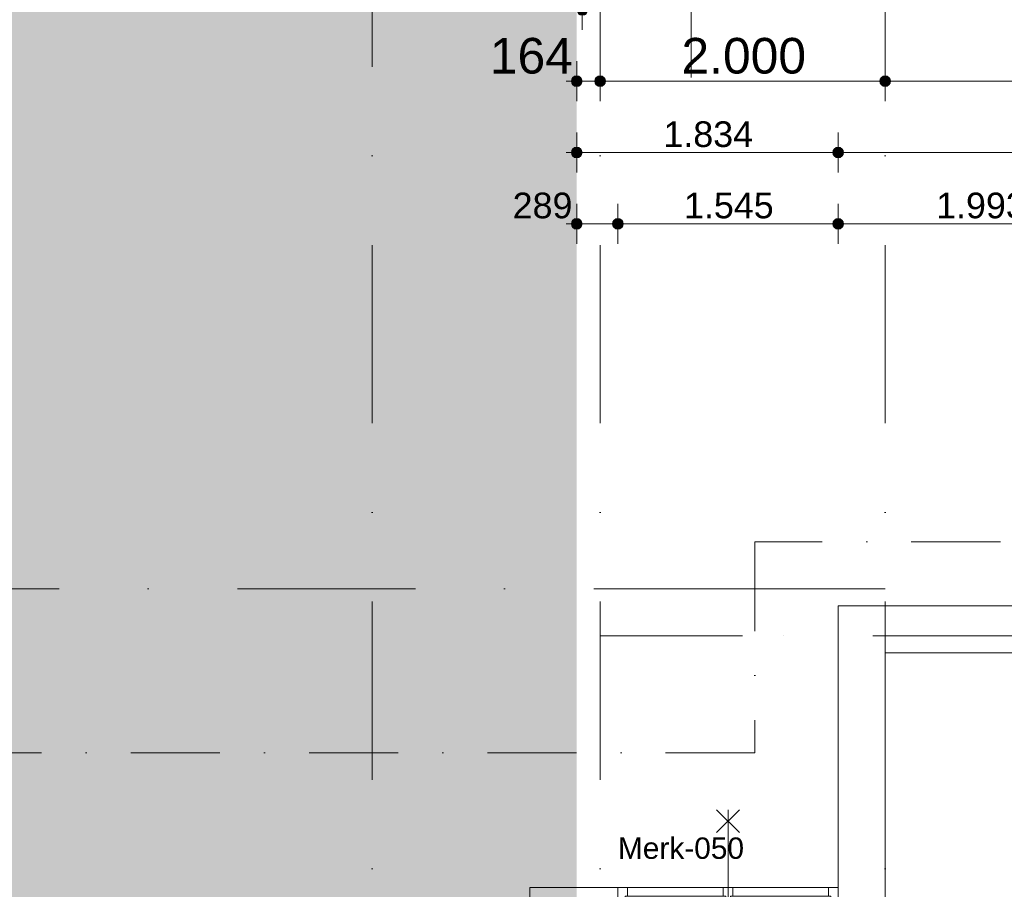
# Model space of a CAD drawing. Header units: millimetres. Extents: x -54205 to 352602, y -8439 to 61516.
# Tile 124 of 189: x 26328 to 33236, y 25848 to 31947. Entities that reach past the tile are written whole.
import ezdxf
from ezdxf.enums import TextEntityAlignment as Align

# ---------------------------------------------------------------- set-up
doc = ezdxf.new("R2010")
doc.units = ezdxf.units.MM
doc.header["$MEASUREMENT"] = 0
for name, pattern in [('streep-punt', [2500, 1250, -625, 0, -625]), ('streep-punt asymmetrisch', [966.67, 533.33, -233.336667, 0.003333, -200]), ('streep-punt fijn', [1251.000023, 626.000023, -312.5, 0, -312.5]), ('streeplijn', [468.700004, 312.5, -156.200004])]:
    doc.linetypes.add(name, pattern=pattern)
for name, color, linetype in [('0 2D arcering', 7, 'Continuous'), ('21_0 NC Buitenwanden', 7, 'Continuous'), ('21_1 C Buitenwanden', 7, 'Continuous'), ('Maatvoering 1_ 100', 7, 'Continuous'), ('Maatvoering 1_ 100 2D arcering', 7, 'Continuous'), ('Markers - doorsneden', 7, 'Continuous'), ('New_0 2D arcering', 7, 'Continuous'), ('New_21_0 NC Buitenwanden Raamlabels', 7, 'Continuous'), ('New_21_0 NC Buitenwanden Ramen', 7, 'Continuous'), ('New_IFC Appartementen', 7, 'Continuous'), ('New_Maatvoering 1_ 100', 7, 'Continuous'), ('New_Maatvoering 1_ 100 2D arcering', 7, 'Continuous'), ('New_Ruimtefuncties Zone omranding', 7, 'Continuous'), ('Stramien', 7, 'Continuous')]:
    doc.layers.add(name, color=color, linetype=linetype)
doc.styles.add('GENERATED_STYLE_1', font='arial.ttf')
doc.styles.add('GENERATED_STYLE_2', font='arial.ttf')
doc.dimstyles.new('GENERATED_STYLE__1', dxfattribs={"dimtxt": 250, "dimasz": 142.5, "dimexe": 0.18, "dimexo": 0.0625, "dimgap": 0, "dimtad": 1, "dimtih": 1, "dimtoh": 1, "dimdec": 0, "dimzin": 0, "dimdsep": 46, "dimtxsty": 'GENERATED_STYLE_1', "dimblk": 'ARROWHEAD_11', "dimblk1": 'ARROWHEAD_11', "dimblk2": 'ARROWHEAD_11', "dimcen": 0.09, "dimse1": 1, "dimse2": 1, "dimclrd": 1, "dimclre": 1, "dimclrt": 2, "dimadec": 1, "dimazin": 0, "dimtfac": 1, "dimtdec": 4, "dimtmove": 0, "dimatfit": 3, "dimfxl": 1, "dimtolj": 1, "dimtzin": 0, "dimarcsym": 0})
doc.dimstyles.new('GENERATED_STYLE__2', dxfattribs={"dimtxt": 250, "dimasz": 142.5, "dimexe": 0.18, "dimexo": 0.0625, "dimgap": 0, "dimtad": 1, "dimtih": 1, "dimtoh": 1, "dimdec": 0, "dimzin": 0, "dimdsep": 46, "dimtxsty": 'GENERATED_STYLE_2', "dimblk": 'ARROWHEAD_11', "dimblk1": 'ARROWHEAD_11', "dimblk2": 'ARROWHEAD_11', "dimcen": 0.09, "dimse1": 1, "dimse2": 1, "dimclrd": 1, "dimclre": 1, "dimclrt": 2, "dimadec": 1, "dimazin": 0, "dimtfac": 1, "dimtdec": 4, "dimtmove": 0, "dimatfit": 3, "dimfxl": 1, "dimtolj": 1, "dimtzin": 0, "dimarcsym": 0})
doc.dimstyles.new('GENERATED_STYLE__3', dxfattribs={"dimtxt": 179.999995, "dimasz": 142.5, "dimexe": 0.18, "dimexo": 0.0625, "dimgap": 0, "dimtad": 1, "dimtih": 1, "dimtoh": 1, "dimdec": 0, "dimzin": 0, "dimdsep": 46, "dimtxsty": 'GENERATED_STYLE_1', "dimblk": 'ARROWHEAD_11', "dimblk1": 'ARROWHEAD_11', "dimblk2": 'ARROWHEAD_11', "dimcen": 0.09, "dimse1": 1, "dimse2": 1, "dimclrd": 1, "dimclre": 1, "dimclrt": 2, "dimadec": 1, "dimazin": 0, "dimtfac": 1, "dimtdec": 4, "dimtmove": 0, "dimatfit": 3, "dimfxl": 1, "dimtolj": 1, "dimtzin": 0, "dimarcsym": 0})
doc.dimstyles.new('GENERATED_STYLE__4', dxfattribs={"dimtxt": 250, "dimasz": 142.5, "dimexe": 0.18, "dimexo": 0.0625, "dimgap": 0, "dimtad": 1, "dimdec": 0, "dimzin": 0, "dimdsep": 46, "dimtxsty": 'GENERATED_STYLE_2', "dimblk": 'ARROWHEAD_11', "dimblk1": 'ARROWHEAD_11', "dimblk2": 'ARROWHEAD_11', "dimcen": 0.09, "dimse1": 1, "dimse2": 1, "dimclrd": 1, "dimclre": 1, "dimclrt": 2, "dimadec": 1, "dimazin": 0, "dimtfac": 1, "dimtdec": 4, "dimtmove": 0, "dimatfit": 3, "dimfxl": 1, "dimtolj": 1, "dimtzin": 0, "dimarcsym": 0})
doc.dimstyles.new('GENERATED_STYLE__6', dxfattribs={"dimtxt": 250, "dimasz": 142.5, "dimexe": 0.18, "dimexo": 0.0625, "dimgap": 0, "dimtad": 1, "dimdec": 0, "dimzin": 0, "dimdsep": 46, "dimtxsty": 'GENERATED_STYLE_1', "dimblk": 'ARROWHEAD_11', "dimblk1": 'ARROWHEAD_11', "dimblk2": 'ARROWHEAD_11', "dimcen": 0.09, "dimse1": 1, "dimse2": 1, "dimclrd": 1, "dimclre": 1, "dimclrt": 2, "dimadec": 1, "dimazin": 0, "dimtfac": 1, "dimtdec": 4, "dimtmove": 0, "dimatfit": 3, "dimfxl": 1, "dimtolj": 1, "dimtzin": 0, "dimarcsym": 0})
doc.dimstyles.new('GENERATED_STYLE__7', dxfattribs={"dimtxt": 179.999995, "dimasz": 142.5, "dimexe": 0.18, "dimexo": 0.0625, "dimgap": 0, "dimtad": 1, "dimdec": 0, "dimzin": 0, "dimdsep": 46, "dimtxsty": 'GENERATED_STYLE_1', "dimblk": 'ARROWHEAD_11', "dimblk1": 'ARROWHEAD_11', "dimblk2": 'ARROWHEAD_11', "dimcen": 0.09, "dimse1": 1, "dimse2": 1, "dimclrd": 1, "dimclre": 1, "dimclrt": 2, "dimadec": 1, "dimazin": 0, "dimtfac": 1, "dimtdec": 4, "dimtmove": 0, "dimatfit": 3, "dimfxl": 1, "dimtolj": 1, "dimtzin": 0, "dimarcsym": 0})

# ---------------------------------------------------------------- blocks, each defined once
blk = doc.blocks.new('Opening_1_1')
at = {"layer": 'New_IFC Appartementen', "color": 9, "linetype": 'streep-punt asymmetrisch', "lineweight": 0}
blk.add_line((31038, 31540.9), (31038, 33711.9), dxfattribs=at)
at = {"layer": 'New_IFC Appartementen', "color": 1, "linetype": 'streeplijn', "lineweight": 0, "flags": 128}
for points in [[(30391, 32711.9), (30391, 32551.9)], [(31685, 32551.9), (31685, 32711.9)], [(30391, 32551.9), (30391, 32541.9)], [(30391, 32541.9), (30391, 32540.9)], [(31685, 32541.9), (31685, 32551.9)], [(31685, 32540.9), (31685, 32541.9)]]:
    blk.add_lwpolyline(points, dxfattribs=at)
at = {"layer": 'New_IFC Appartementen', "color": 9, "linetype": 'Continuous', "lineweight": 0, "flags": 128}
for points in [[(31685, 32711.9), (30391, 32711.9)], [(30391, 32540.9), (31685, 32540.9)]]:
    blk.add_lwpolyline(points, dxfattribs=at)
blk = doc.blocks.new('Wall_10_1', base_point=(32400, 27505.9))
at = {"layer": '21_0 NC Buitenwanden', "color": 1, "linetype": 'Continuous', "lineweight": 0, "flags": 128}
blk.add_lwpolyline([(32150, 25760.9), (32070, 25760.9)], dxfattribs=at)
at = {"layer": '21_1 C Buitenwanden', "color": 1, "linetype": 'Continuous', "lineweight": 0, "flags": 128}
for points in [[(32070, 27835.9), (32400, 27835.9)], [(32070, 27835.9), (32070, 25860.9)], [(32400, 25760.9), (32400, 27505.9)]]:
    blk.add_lwpolyline(points, dxfattribs=at)
blk = doc.blocks.new('R2 bl ol 26_5')
at = {"layer": 'New_21_0 NC Buitenwanden Ramen', "color": 1, "linetype": 'Continuous', "lineweight": 0}
for p, q in [((-80, 500), (80, 660)), ((80, 500), (-80, 660)), ((0, -660), (0, 660)), ((-772.5, 0), (-722.5, 0)), ((-722.5, 0), (-722.5, -54)), ((-722.5, 0), (-16.5, 0)), ((-16.5, -54), (-16.5, 0)), ((-16.5, 0), (0, 0)), ((-16.5, 0), (-16.5, -54)), ((0, 0), (16.5, 0)), ((16.5, 0), (16.5, -54)), ((16.5, 0), (722.5, 0)), ((722.5, -54), (722.5, 0)), ((722.5, 0), (772.5, 0)), ((722.5, 0), (722.5, -54)), ((-772.5, -114), (-772.5, -14)), ((-772.5, -114), (-772.5, -14)), ((-722.5, -54), (-705.5, -54)), ((-705.5, -54), (-722.5, -54)), ((-705.5, -54), (-705.5, -114)), ((-705.5, -54), (-33.5, -54)), ((-705.5, -114), (-705.5, -54)), ((-33.5, -114), (-33.5, -54)), ((-33.5, -54), (-16.5, -54)), ((-16.5, -54), (-33.5, -54)), ((16.5, -54), (33.5, -54)), ((33.5, -54), (16.5, -54)), ((33.5, -54), (33.5, -114)), ((33.5, -54), (705.5, -54)), ((33.5, -114), (33.5, -54)), ((705.5, -114), (705.5, -54)), ((705.5, -54), (722.5, -54)), ((722.5, -54), (705.5, -54)), ((772.5, -114), (772.5, -14)), ((772.5, -114), (772.5, -14)), ((-705.5, -114), (-772.5, -114)), ((-33.5, -114), (-705.5, -114)), ((0, -114), (-33.5, -114)), ((33.5, -114), (0, -114)), ((705.5, -114), (33.5, -114)), ((772.5, -114), (705.5, -114)), ((-80, -500), (80, -660)), ((80, -500), (-80, -660))]:
    blk.add_line(p, q, dxfattribs=at)
at = {"layer": 'New_21_0 NC Buitenwanden Ramen', "color": 9, "linetype": 'Continuous', "lineweight": 0}
for p, q in [((-772.5, -14), (772.5, -14)), ((-772.5, -114), (772.5, -114))]:
    blk.add_line(p, q, dxfattribs=at)
blk = doc.blocks.new('Deur en raam marker 26 KM')
at = {"layer": 'New_21_0 NC Buitenwanden Raamlabels', "color": 2, "lineweight": 0, "style": 'GENERATED_STYLE_1'}
blk.add_attdef('AC_WIDO_ID', text='', height=150, rotation=180, dxfattribs=at).set_placement((1662.5, -749.8), align=Align.TOP_LEFT)
blk = doc.blocks.new('Wall_21_1', base_point=(32400, 25760.9))
at = {"layer": '21_0 NC Buitenwanden', "color": 1, "linetype": 'Continuous', "lineweight": 0}
for p, q in [((30525, 25860.9), (30525, 25760.9)), ((32070, 25860.9), (32070, 25760.9))]:
    blk.add_line(p, q, dxfattribs=at)
at = {"layer": '21_0 NC Buitenwanden', "color": 1, "linetype": 'Continuous', "lineweight": 0, "flags": 128}
for points in [[(30525, 25860.9), (29906, 25860.9)], [(29906, 25760.9), (29906, 25860.9)], [(29906, 25760.9), (30275, 25760.9)], [(30425, 25760.9), (30525, 25760.9)]]:
    blk.add_lwpolyline(points, dxfattribs=at)
at = {"layer": 'New_21_0 NC Buitenwanden Raamlabels', "color": 9, "lineweight": 0}
ref = blk.add_blockref('Deur en raam marker 26 KM', (31297.5, 25760.9), dxfattribs=dict(at, rotation=180))
ref.add_attrib('AC_WIDO_ID', 'Merk-050', dxfattribs={"color": 2, "lineweight": 0, "height": 150, "rotation": 360, "style": 'GENERATED_STYLE_1'}).set_placement((30525, 26211.9), align=Align.TOP_LEFT)
at = {"layer": 'New_21_0 NC Buitenwanden Ramen', "color": 1, "linetype": 'Continuous', "lineweight": 0, "zscale": 1000, "rotation": 180}
blk.add_blockref('R2 bl ol 26_5', (31297.5, 25746.9), dxfattribs=at)
blk = doc.blocks.new('Wall_77_1', base_point=(34062.5, 27505.9))
at = {"layer": '21_1 C Buitenwanden', "color": 1, "linetype": 'Continuous', "lineweight": 0, "flags": 128}
for points in [[(34062.5, 27835.9), (32400, 27835.9)], [(32400, 27505.9), (34062.5, 27505.9)]]:
    blk.add_lwpolyline(points, dxfattribs=at)
blk = doc.blocks.new('Standard grid marker')
at = {"layer": 'Stramien', "color": 1, "linetype": 'streep-punt', "lineweight": 0}
blk.add_line((1000, 0), (61400.2, 0), dxfattribs=at)
at = {"layer": 'Stramien', "color": 2, "lineweight": 0, "style": 'GENERATED_STYLE_1'}
for tag, p in [('AC_MarkerText_1_0', (-245, -80)), ('AC_MarkerText_1_1', (63155.2, -80))]:
    blk.add_attdef(tag, text='', height=350, rotation=270, dxfattribs=at).set_placement(p, align=Align.TOP_CENTER)
blk = doc.blocks.new('Standard grid marker_3')
at = {"layer": 'Stramien', "color": 1, "linetype": 'streep-punt', "lineweight": 0}
for p, q in [((1000, 0), (33165, 0)), ((33165, 0), (34165, 0))]:
    blk.add_line(p, q, dxfattribs=at)
at = {"layer": 'Stramien', "color": 2, "lineweight": 0, "style": 'GENERATED_STYLE_1'}
blk.add_attdef('AC_MarkerText_1', text='', height=350, dxfattribs=at).set_placement((-500, 175), align=Align.TOP_CENTER)
blk = doc.blocks.new('*D1018')
at = {"layer": 'Maatvoering 1_ 100 2D arcering', "linetype": 'Continuous', "lineweight": 0}
for points in [[(64027.5, 27835.9), (64030.4, 27821.6), (64038.5, 27809.4), (64050.6, 27801.3), (64065, 27798.4), (64079.4, 27801.3), (64091.5, 27809.4), (64099.6, 27821.6), (64102.5, 27835.9), (64099.6, 27850.3), (64091.5, 27862.4), (64079.4, 27870.6), (64065, 27873.4), (64050.6, 27870.6), (64038.5, 27862.4), (64030.4, 27850.3)], [(64027.5, 3115.7), (64030.4, 3101.3), (64038.5, 3089.1), (64050.6, 3081), (64065, 3078.2), (64079.4, 3081), (64091.5, 3089.1), (64099.6, 3101.3), (64102.5, 3115.7), (64099.6, 3130), (64091.5, 3142.2), (64079.4, 3150.3), (64065, 3153.2), (64050.6, 3150.3), (64038.5, 3142.2), (64030.4, 3130)]]:
    blk.add_hatch(color=1, dxfattribs=at).paths.add_polyline_path(points)
at = {"layer": 'Maatvoering 1_ 100', "color": 1, "linetype": 'Continuous', "lineweight": 0}
for p, q in [((64065, 27873.4), (64065, 27910.9)), ((64027.5, 27835.9), (63924.4, 27835.9)), ((64065, 3153.2), (64065, 27798.4)), ((64205.6, 27835.9), (64102.5, 27835.9)), ((64027.5, 3115.7), (63924.4, 3115.7)), ((64205.6, 3115.7), (64102.5, 3115.7)), ((64065, 3040.7), (64065, 3078.2))]:
    blk.add_line(p, q, dxfattribs=at)
for centre in [(64065, 27835.9), (64065, 3115.7)]:
    blk.add_circle(centre, 37.5, dxfattribs=at)
at = {"layer": 'Maatvoering 1_ 100', "color": 2, "lineweight": 0, "insert": (64015, 14951.5), "char_height": 250, "attachment_point": 7, "rotation": 90, "style": 'GENERATED_STYLE_2'}
blk.add_mtext('\\A1;{\\pql;\\fArial|b1|i0|c0|p0;\\W1.000000;24.720}', dxfattribs=at)
blk = doc.blocks.new('ARROWHEAD_11')
at = {"color": 0, "linetype": 'Continuous', "lineweight": 0}
blk.add_line((0, 0), (-1, 0), dxfattribs=at)
at = {"color": 0, "linetype": 'Continuous', "lineweight": 0, "const_width": 0.25, "flags": 128}
blk.add_lwpolyline([(-0.125, 0, 1), (0.125, 0, 1)], format="xyb", close=True, dxfattribs=at)
blk = doc.blocks.new('*D1024')
at = {"layer": 'Maatvoering 1_ 100 2D arcering', "linetype": 'Continuous', "lineweight": 0}
for points in [[(63527.5, 27835.9), (63530.4, 27821.6), (63538.5, 27809.4), (63550.6, 27801.3), (63565, 27798.4), (63579.4, 27801.3), (63591.5, 27809.4), (63599.6, 27821.6), (63602.5, 27835.9), (63599.6, 27850.3), (63591.5, 27862.4), (63579.4, 27870.6), (63565, 27873.4), (63550.6, 27870.6), (63538.5, 27862.4), (63530.4, 27850.3)], [(63527.5, 27625.9), (63530.4, 27611.6), (63538.5, 27599.4), (63550.6, 27591.3), (63565, 27588.4), (63579.4, 27591.3), (63591.5, 27599.4), (63599.6, 27611.6), (63602.5, 27625.9), (63599.6, 27640.3), (63591.5, 27652.4), (63579.4, 27660.6), (63565, 27663.4), (63550.6, 27660.6), (63538.5, 27652.4), (63530.4, 27640.3)]]:
    blk.add_hatch(color=1, dxfattribs=at).paths.add_polyline_path(points)
at = {"layer": 'Maatvoering 1_ 100', "color": 1, "linetype": 'Continuous', "lineweight": 0}
for p, q in [((63565, 27873.4), (63565, 27910.9)), ((63527.5, 27835.9), (63424.4, 27835.9)), ((63565, 27663.4), (63565, 27798.4)), ((63705.6, 27835.9), (63602.5, 27835.9)), ((63527.5, 27625.9), (63424.4, 27625.9)), ((63705.6, 27625.9), (63602.5, 27625.9))]:
    blk.add_line(p, q, dxfattribs=at)
for centre in [(63565, 27835.9), (63565, 27625.9)]:
    blk.add_circle(centre, 37.5, dxfattribs=at)
blk = doc.blocks.new('*D1027')
at = {"layer": 'New_Maatvoering 1_ 100 2D arcering', "linetype": 'Continuous', "lineweight": 0}
for points in [[(63027.5, 27835.9), (63030.4, 27821.6), (63038.5, 27809.4), (63050.6, 27801.3), (63065, 27798.4), (63079.4, 27801.3), (63091.5, 27809.4), (63099.6, 27821.6), (63102.5, 27835.9), (63099.6, 27850.3), (63091.5, 27862.4), (63079.4, 27870.6), (63065, 27873.4), (63050.6, 27870.6), (63038.5, 27862.4), (63030.4, 27850.3)], [(63027.5, 20655.9), (63030.4, 20641.6), (63038.5, 20629.4), (63050.6, 20621.3), (63065, 20618.4), (63079.4, 20621.3), (63091.5, 20629.4), (63099.6, 20641.6), (63102.5, 20655.9), (63099.6, 20670.3), (63091.5, 20682.4), (63079.4, 20690.6), (63065, 20693.4), (63050.6, 20690.6), (63038.5, 20682.4), (63030.4, 20670.3)]]:
    blk.add_hatch(color=1, dxfattribs=at).paths.add_polyline_path(points)
at = {"layer": 'New_Maatvoering 1_ 100', "color": 1, "linetype": 'Continuous', "lineweight": 0}
for p, q in [((63065, 27873.4), (63065, 27910.9)), ((63027.5, 27835.9), (62924.4, 27835.9)), ((63065, 20693.4), (63065, 27798.4)), ((63205.6, 27835.9), (63102.5, 27835.9)), ((63027.5, 20655.9), (62924.4, 20655.9)), ((63205.6, 20655.9), (63102.5, 20655.9))]:
    blk.add_line(p, q, dxfattribs=at)
for centre in [(63065, 27835.9), (63065, 20655.9)]:
    blk.add_circle(centre, 37.5, dxfattribs=at)
at = {"layer": 'New_Maatvoering 1_ 100', "color": 2, "lineweight": 0, "insert": (63029, 23937), "char_height": 180, "attachment_point": 7, "rotation": 90, "style": 'GENERATED_STYLE_1'}
blk.add_mtext('\\A1;{\\pql;\\fArial|b0|i0|c0|p0;\\W1.000000;7.180}', dxfattribs=at)
blk = doc.blocks.new('*D1034')
at = {"layer": 'New_Maatvoering 1_ 100 2D arcering', "linetype": 'Continuous', "lineweight": 0}
for points in [[(62527.5, 27835.9), (62530.4, 27821.6), (62538.5, 27809.4), (62550.6, 27801.3), (62565, 27798.4), (62579.4, 27801.3), (62591.5, 27809.4), (62599.6, 27821.6), (62602.5, 27835.9), (62599.6, 27850.3), (62591.5, 27862.4), (62579.4, 27870.6), (62565, 27873.4), (62550.6, 27870.6), (62538.5, 27862.4), (62530.4, 27850.3)], [(62527.5, 20655.9), (62530.4, 20641.6), (62538.5, 20629.4), (62550.6, 20621.3), (62565, 20618.4), (62579.4, 20621.3), (62591.5, 20629.4), (62599.6, 20641.6), (62602.5, 20655.9), (62599.6, 20670.3), (62591.5, 20682.4), (62579.4, 20690.6), (62565, 20693.4), (62550.6, 20690.6), (62538.5, 20682.4), (62530.4, 20670.3)]]:
    blk.add_hatch(color=1, dxfattribs=at).paths.add_polyline_path(points)
at = {"layer": 'New_Maatvoering 1_ 100', "color": 1, "linetype": 'Continuous', "lineweight": 0}
for p, q in [((62565, 27873.4), (62565, 27910.9)), ((62527.5, 27835.9), (62424.4, 27835.9)), ((62565, 20693.4), (62565, 27798.4)), ((62705.6, 27835.9), (62602.5, 27835.9)), ((62527.5, 20655.9), (62424.4, 20655.9)), ((62705.6, 20655.9), (62602.5, 20655.9))]:
    blk.add_line(p, q, dxfattribs=at)
for centre in [(62565, 27835.9), (62565, 20655.9)]:
    blk.add_circle(centre, 37.5, dxfattribs=at)
at = {"layer": 'New_Maatvoering 1_ 100', "color": 2, "lineweight": 0, "insert": (62529, 23937), "char_height": 180, "attachment_point": 7, "rotation": 90, "style": 'GENERATED_STYLE_1'}
blk.add_mtext('\\A1;{\\pql;\\fArial|b0|i0|c0|p0;\\W1.000000;7.180}', dxfattribs=at)
blk = doc.blocks.new('Cutting Plane_2_1', base_point=(37112.5, 28285.9))
at = {"layer": 'Markers - doorsneden', "color": 9, "linetype": 'streep-punt fijn', "lineweight": 0}
for p, q in [((36962.5, 28285.9), (31486, 28285.9)), ((31486, 28285.9), (31486, 26805.9)), ((31486, 26805.9), (10542, 26805.9))]:
    blk.add_line(p, q, dxfattribs=at)
blk = doc.blocks.new('Standard grid marker_5')
at = {"layer": 'Stramien', "color": 1, "linetype": 'streep-punt', "lineweight": 0}
for p, q in [((1000, 0), (19545.4, 0)), ((19545.4, 0), (20545.4, 0))]:
    blk.add_line(p, q, dxfattribs=at)
at = {"layer": 'Stramien', "color": 2, "lineweight": 0, "style": 'GENERATED_STYLE_1'}
blk.add_attdef('AC_MarkerText_1', text='', height=350, dxfattribs=at).set_placement((-500, 175), align=Align.TOP_CENTER)
blk = doc.blocks.new('*D1291')
at = {"layer": 'Maatvoering 1_ 100 2D arcering', "linetype": 'Continuous', "lineweight": 0}
for points in [[(30237.5, 32015.9), (30240.4, 32001.6), (30248.5, 31989.4), (30260.6, 31981.3), (30275, 31978.4), (30289.4, 31981.3), (30301.5, 31989.4), (30309.6, 32001.6), (30312.5, 32015.9), (30309.6, 32030.3), (30301.5, 32042.4), (30289.4, 32050.6), (30275, 32053.4), (30260.6, 32050.6), (30248.5, 32042.4), (30240.4, 32030.3)], [(57892.5, 32015.9), (57895.4, 32001.6), (57903.5, 31989.4), (57915.6, 31981.3), (57930, 31978.4), (57944.4, 31981.3), (57956.5, 31989.4), (57964.6, 32001.6), (57967.5, 32015.9), (57964.6, 32030.3), (57956.5, 32042.4), (57944.4, 32050.6), (57930, 32053.4), (57915.6, 32050.6), (57903.5, 32042.4), (57895.4, 32030.3)]]:
    blk.add_hatch(color=1, dxfattribs=at).paths.add_polyline_path(points)
at = {"layer": 'Maatvoering 1_ 100', "color": 1, "linetype": 'Continuous', "lineweight": 0}
for p, q in [((30275, 32053.4), (30275, 32156.5)), ((57930, 32053.4), (57930, 32156.5)), ((30200, 32015.9), (30237.5, 32015.9)), ((30312.5, 32015.9), (57892.5, 32015.9)), ((57967.5, 32015.9), (58005, 32015.9)), ((30275, 31875.3), (30275, 31978.4)), ((57930, 31875.3), (57930, 31978.4))]:
    blk.add_line(p, q, dxfattribs=at)
for centre in [(30275, 32015.9), (57930, 32015.9)]:
    blk.add_circle(centre, 37.5, dxfattribs=at)
at = {"layer": 'Maatvoering 1_ 100', "color": 2, "lineweight": 0, "insert": (43578.2, 32065.9), "char_height": 250, "attachment_point": 7, "style": 'GENERATED_STYLE_2'}
blk.add_mtext('\\A1;{\\pql;\\fArial|b1|i0|c0|p0;\\W1.000000;27.655}', dxfattribs=at)
blk = doc.blocks.new('*D1292')
at = {"layer": 'Maatvoering 1_ 100 2D arcering', "linetype": 'Continuous', "lineweight": 0}
for points in [[(30198.5, 31515.9), (30201.4, 31501.6), (30209.5, 31489.4), (30221.6, 31481.3), (30236, 31478.4), (30250.4, 31481.3), (30262.5, 31489.4), (30270.6, 31501.6), (30273.5, 31515.9), (30270.6, 31530.3), (30262.5, 31542.4), (30250.4, 31550.6), (30236, 31553.4), (30221.6, 31550.6), (30209.5, 31542.4), (30201.4, 31530.3)], [(30362.5, 31515.9), (30365.4, 31501.6), (30373.5, 31489.4), (30385.6, 31481.3), (30400, 31478.4), (30414.4, 31481.3), (30426.5, 31489.4), (30434.6, 31501.6), (30437.5, 31515.9), (30434.6, 31530.3), (30426.5, 31542.4), (30414.4, 31550.6), (30400, 31553.4), (30385.6, 31550.6), (30373.5, 31542.4), (30365.4, 31530.3)]]:
    blk.add_hatch(color=1, dxfattribs=at).paths.add_polyline_path(points)
at = {"layer": 'Maatvoering 1_ 100', "color": 1, "linetype": 'Continuous', "lineweight": 0}
for p, q in [((30236, 31553.4), (30236, 31656.5)), ((30400, 31553.4), (30400, 31656.5)), ((30161, 31515.9), (30198.5, 31515.9)), ((30273.5, 31515.9), (30362.5, 31515.9)), ((30236, 31375.3), (30236, 31478.4)), ((30400, 31375.3), (30400, 31478.4))]:
    blk.add_line(p, q, dxfattribs=at)
for centre in [(30236, 31515.9), (30400, 31515.9)]:
    blk.add_circle(centre, 37.5, dxfattribs=at)
at = {"layer": 'Maatvoering 1_ 100', "color": 2, "lineweight": 0, "insert": (29626.5, 31565.9), "char_height": 250, "attachment_point": 7, "style": 'GENERATED_STYLE_1'}
blk.add_mtext('\\A1;{\\pql;\\fArial|b0|i0|c0|p0;\\W1.000000;164}', dxfattribs=at)
blk = doc.blocks.new('*D1293')
at = {"layer": 'Maatvoering 1_ 100 2D arcering', "linetype": 'Continuous', "lineweight": 0}
for points in [[(30362.5, 31515.9), (30365.4, 31501.6), (30373.5, 31489.4), (30385.6, 31481.3), (30400, 31478.4), (30414.4, 31481.3), (30426.5, 31489.4), (30434.6, 31501.6), (30437.5, 31515.9), (30434.6, 31530.3), (30426.5, 31542.4), (30414.4, 31550.6), (30400, 31553.4), (30385.6, 31550.6), (30373.5, 31542.4), (30365.4, 31530.3)], [(32362.5, 31515.9), (32365.4, 31501.6), (32373.5, 31489.4), (32385.6, 31481.3), (32400, 31478.4), (32414.4, 31481.3), (32426.5, 31489.4), (32434.6, 31501.6), (32437.5, 31515.9), (32434.6, 31530.3), (32426.5, 31542.4), (32414.4, 31550.6), (32400, 31553.4), (32385.6, 31550.6), (32373.5, 31542.4), (32365.4, 31530.3)]]:
    blk.add_hatch(color=1, dxfattribs=at).paths.add_polyline_path(points)
at = {"layer": 'Maatvoering 1_ 100', "color": 1, "linetype": 'Continuous', "lineweight": 0}
for p, q in [((30400, 31553.4), (30400, 31656.5)), ((32400, 31553.4), (32400, 31656.5)), ((30437.5, 31515.9), (32362.5, 31515.9)), ((30400, 31375.3), (30400, 31478.4)), ((32400, 31375.3), (32400, 31478.4))]:
    blk.add_line(p, q, dxfattribs=at)
for centre in [(30400, 31515.9), (32400, 31515.9)]:
    blk.add_circle(centre, 37.5, dxfattribs=at)
at = {"layer": 'Maatvoering 1_ 100', "color": 2, "lineweight": 0, "insert": (30971, 31565.9), "char_height": 250, "attachment_point": 7, "style": 'GENERATED_STYLE_1'}
blk.add_mtext('\\A1;{\\pql;\\fArial|b0|i0|c0|p0;\\W1.000000;2.000}', dxfattribs=at)
blk = doc.blocks.new('*D1294')
at = {"layer": 'Maatvoering 1_ 100 2D arcering', "linetype": 'Continuous', "lineweight": 0}
for points in [[(32362.5, 31515.9), (32365.4, 31501.6), (32373.5, 31489.4), (32385.6, 31481.3), (32400, 31478.4), (32414.4, 31481.3), (32426.5, 31489.4), (32434.6, 31501.6), (32437.5, 31515.9), (32434.6, 31530.3), (32426.5, 31542.4), (32414.4, 31550.6), (32400, 31553.4), (32385.6, 31550.6), (32373.5, 31542.4), (32365.4, 31530.3)], [(35962.5, 31515.9), (35965.4, 31501.6), (35973.5, 31489.4), (35985.6, 31481.3), (36000, 31478.4), (36014.4, 31481.3), (36026.5, 31489.4), (36034.6, 31501.6), (36037.5, 31515.9), (36034.6, 31530.3), (36026.5, 31542.4), (36014.4, 31550.6), (36000, 31553.4), (35985.6, 31550.6), (35973.5, 31542.4), (35965.4, 31530.3)]]:
    blk.add_hatch(color=1, dxfattribs=at).paths.add_polyline_path(points)
at = {"layer": 'Maatvoering 1_ 100', "color": 1, "linetype": 'Continuous', "lineweight": 0}
for p, q in [((32400, 31553.4), (32400, 31656.5)), ((36000, 31553.4), (36000, 31656.5)), ((32437.5, 31515.9), (35962.5, 31515.9)), ((32400, 31375.3), (32400, 31478.4)), ((36000, 31375.3), (36000, 31478.4))]:
    blk.add_line(p, q, dxfattribs=at)
for centre in [(32400, 31515.9), (36000, 31515.9)]:
    blk.add_circle(centre, 37.5, dxfattribs=at)
at = {"layer": 'Maatvoering 1_ 100', "color": 2, "lineweight": 0, "insert": (33771, 31565.9), "char_height": 250, "attachment_point": 7, "style": 'GENERATED_STYLE_1'}
blk.add_mtext('\\A1;{\\pql;\\fArial|b0|i0|c0|p0;\\W1.000000;3.600}', dxfattribs=at)
blk = doc.blocks.new('*D1302')
at = {"layer": 'New_Maatvoering 1_ 100 2D arcering', "linetype": 'Continuous', "lineweight": 0}
for points in [[(30198.5, 31015.9), (30201.4, 31001.6), (30209.5, 30989.4), (30221.6, 30981.3), (30236, 30978.4), (30250.4, 30981.3), (30262.5, 30989.4), (30270.6, 31001.6), (30273.5, 31015.9), (30270.6, 31030.3), (30262.5, 31042.4), (30250.4, 31050.6), (30236, 31053.4), (30221.6, 31050.6), (30209.5, 31042.4), (30201.4, 31030.3)], [(32032.5, 31015.9), (32035.4, 31001.6), (32043.5, 30989.4), (32055.6, 30981.3), (32070, 30978.4), (32084.4, 30981.3), (32096.5, 30989.4), (32104.6, 31001.6), (32107.5, 31015.9), (32104.6, 31030.3), (32096.5, 31042.4), (32084.4, 31050.6), (32070, 31053.4), (32055.6, 31050.6), (32043.5, 31042.4), (32035.4, 31030.3)]]:
    blk.add_hatch(color=1, dxfattribs=at).paths.add_polyline_path(points)
at = {"layer": 'New_Maatvoering 1_ 100', "color": 1, "linetype": 'Continuous', "lineweight": 0}
for p, q in [((30236, 31053.4), (30236, 31156.5)), ((32070, 31053.4), (32070, 31156.5)), ((30161, 31015.9), (30198.5, 31015.9)), ((30236, 30875.3), (30236, 30978.4)), ((30273.5, 31015.9), (32032.5, 31015.9)), ((32070, 30875.3), (32070, 30978.4))]:
    blk.add_line(p, q, dxfattribs=at)
for centre in [(30236, 31015.9), (32070, 31015.9)]:
    blk.add_circle(centre, 37.5, dxfattribs=at)
at = {"layer": 'New_Maatvoering 1_ 100', "color": 2, "lineweight": 0, "insert": (30844.1, 31051.9), "char_height": 180, "attachment_point": 7, "style": 'GENERATED_STYLE_1'}
blk.add_mtext('\\A1;{\\pql;\\fArial|b0|i0|c0|p0;\\W1.000000;1.834}', dxfattribs=at)
blk = doc.blocks.new('*D1303')
at = {"layer": 'New_Maatvoering 1_ 100 2D arcering', "linetype": 'Continuous', "lineweight": 0}
for points in [[(32032.5, 31015.9), (32035.4, 31001.6), (32043.5, 30989.4), (32055.6, 30981.3), (32070, 30978.4), (32084.4, 30981.3), (32096.5, 30989.4), (32104.6, 31001.6), (32107.5, 31015.9), (32104.6, 31030.3), (32096.5, 31042.4), (32084.4, 31050.6), (32070, 31053.4), (32055.6, 31050.6), (32043.5, 31042.4), (32035.4, 31030.3)], [(54292.5, 31015.9), (54295.4, 31001.6), (54303.5, 30989.4), (54315.6, 30981.3), (54330, 30978.4), (54344.4, 30981.3), (54356.5, 30989.4), (54364.6, 31001.6), (54367.5, 31015.9), (54364.6, 31030.3), (54356.5, 31042.4), (54344.4, 31050.6), (54330, 31053.4), (54315.6, 31050.6), (54303.5, 31042.4), (54295.4, 31030.3)]]:
    blk.add_hatch(color=1, dxfattribs=at).paths.add_polyline_path(points)
at = {"layer": 'New_Maatvoering 1_ 100', "color": 1, "linetype": 'Continuous', "lineweight": 0}
for p, q in [((32070, 31053.4), (32070, 31156.5)), ((54330, 31053.4), (54330, 31156.5)), ((32070, 30875.3), (32070, 30978.4)), ((32107.5, 31015.9), (54292.5, 31015.9)), ((54330, 30875.3), (54330, 30978.4))]:
    blk.add_line(p, q, dxfattribs=at)
for centre in [(32070, 31015.9), (54330, 31015.9)]:
    blk.add_circle(centre, 37.5, dxfattribs=at)
at = {"layer": 'New_Maatvoering 1_ 100', "color": 2, "lineweight": 0, "insert": (42822.5, 31051.9), "char_height": 180, "attachment_point": 7, "style": 'GENERATED_STYLE_1'}
blk.add_mtext('\\A1;{\\pql;\\fArial|b0|i0|c0|p0;\\W1.000000;22.260}', dxfattribs=at)
blk = doc.blocks.new('*D1305')
at = {"layer": 'New_Maatvoering 1_ 100 2D arcering', "linetype": 'Continuous', "lineweight": 0}
for points in [[(30198.5, 30515.9), (30201.4, 30501.6), (30209.5, 30489.4), (30221.6, 30481.3), (30236, 30478.4), (30250.4, 30481.3), (30262.5, 30489.4), (30270.6, 30501.6), (30273.5, 30515.9), (30270.6, 30530.3), (30262.5, 30542.4), (30250.4, 30550.6), (30236, 30553.4), (30221.6, 30550.6), (30209.5, 30542.4), (30201.4, 30530.3)], [(30487.5, 30515.9), (30490.4, 30501.6), (30498.5, 30489.4), (30510.6, 30481.3), (30525, 30478.4), (30539.4, 30481.3), (30551.5, 30489.4), (30559.6, 30501.6), (30562.5, 30515.9), (30559.6, 30530.3), (30551.5, 30542.4), (30539.4, 30550.6), (30525, 30553.4), (30510.6, 30550.6), (30498.5, 30542.4), (30490.4, 30530.3)]]:
    blk.add_hatch(color=1, dxfattribs=at).paths.add_polyline_path(points)
at = {"layer": 'New_Maatvoering 1_ 100', "color": 1, "linetype": 'Continuous', "lineweight": 0}
for p, q in [((30236, 30553.4), (30236, 30656.5)), ((30525, 30553.4), (30525, 30656.5)), ((30161, 30515.9), (30198.5, 30515.9)), ((30236, 30375.3), (30236, 30478.4)), ((30273.5, 30515.9), (30487.5, 30515.9)), ((30525, 30375.3), (30525, 30478.4))]:
    blk.add_line(p, q, dxfattribs=at)
for centre in [(30236, 30515.9), (30525, 30515.9)]:
    blk.add_circle(centre, 37.5, dxfattribs=at)
at = {"layer": 'New_Maatvoering 1_ 100', "color": 2, "lineweight": 0, "insert": (29786.6, 30551.9), "char_height": 180, "attachment_point": 7, "style": 'GENERATED_STYLE_1'}
blk.add_mtext('\\A1;{\\pql;\\fArial|b0|i0|c0|p0;\\W1.000000;289}', dxfattribs=at)
blk = doc.blocks.new('*D1306')
at = {"layer": 'New_Maatvoering 1_ 100 2D arcering', "linetype": 'Continuous', "lineweight": 0}
for points in [[(30487.5, 30515.9), (30490.4, 30501.6), (30498.5, 30489.4), (30510.6, 30481.3), (30525, 30478.4), (30539.4, 30481.3), (30551.5, 30489.4), (30559.6, 30501.6), (30562.5, 30515.9), (30559.6, 30530.3), (30551.5, 30542.4), (30539.4, 30550.6), (30525, 30553.4), (30510.6, 30550.6), (30498.5, 30542.4), (30490.4, 30530.3)], [(32032.5, 30515.9), (32035.4, 30501.6), (32043.5, 30489.4), (32055.6, 30481.3), (32070, 30478.4), (32084.4, 30481.3), (32096.5, 30489.4), (32104.6, 30501.6), (32107.5, 30515.9), (32104.6, 30530.3), (32096.5, 30542.4), (32084.4, 30550.6), (32070, 30553.4), (32055.6, 30550.6), (32043.5, 30542.4), (32035.4, 30530.3)]]:
    blk.add_hatch(color=1, dxfattribs=at).paths.add_polyline_path(points)
at = {"layer": 'New_Maatvoering 1_ 100', "color": 1, "linetype": 'Continuous', "lineweight": 0}
for p, q in [((30525, 30553.4), (30525, 30656.5)), ((32070, 30553.4), (32070, 30656.5)), ((30525, 30375.3), (30525, 30478.4)), ((30562.5, 30515.9), (32032.5, 30515.9)), ((32070, 30375.3), (32070, 30478.4))]:
    blk.add_line(p, q, dxfattribs=at)
for centre in [(30525, 30515.9), (32070, 30515.9)]:
    blk.add_circle(centre, 37.5, dxfattribs=at)
at = {"layer": 'New_Maatvoering 1_ 100', "color": 2, "lineweight": 0, "insert": (30988.6, 30551.9), "char_height": 180, "attachment_point": 7, "style": 'GENERATED_STYLE_1'}
blk.add_mtext('\\A1;{\\pql;\\fArial|b0|i0|c0|p0;\\W1.000000;1.545}', dxfattribs=at)
blk = doc.blocks.new('*D1307')
at = {"layer": 'New_Maatvoering 1_ 100 2D arcering', "linetype": 'Continuous', "lineweight": 0}
for points in [[(32032.5, 30515.9), (32035.4, 30501.6), (32043.5, 30489.4), (32055.6, 30481.3), (32070, 30478.4), (32084.4, 30481.3), (32096.5, 30489.4), (32104.6, 30501.6), (32107.5, 30515.9), (32104.6, 30530.3), (32096.5, 30542.4), (32084.4, 30550.6), (32070, 30553.4), (32055.6, 30550.6), (32043.5, 30542.4), (32035.4, 30530.3)], [(34025, 30515.9), (34027.9, 30501.6), (34036, 30489.4), (34048.1, 30481.3), (34062.5, 30478.4), (34076.9, 30481.3), (34089, 30489.4), (34097.1, 30501.6), (34100, 30515.9), (34097.1, 30530.3), (34089, 30542.4), (34076.9, 30550.6), (34062.5, 30553.4), (34048.1, 30550.6), (34036, 30542.4), (34027.9, 30530.3)]]:
    blk.add_hatch(color=1, dxfattribs=at).paths.add_polyline_path(points)
at = {"layer": 'New_Maatvoering 1_ 100', "color": 1, "linetype": 'Continuous', "lineweight": 0}
for p, q in [((32070, 30553.4), (32070, 30656.5)), ((34062.5, 30553.4), (34062.5, 30656.5)), ((32070, 30375.3), (32070, 30478.4)), ((32107.5, 30515.9), (34025, 30515.9)), ((34062.5, 30375.3), (34062.5, 30478.4))]:
    blk.add_line(p, q, dxfattribs=at)
for centre in [(32070, 30515.9), (34062.5, 30515.9)]:
    blk.add_circle(centre, 37.5, dxfattribs=at)
at = {"layer": 'New_Maatvoering 1_ 100', "color": 2, "lineweight": 0, "insert": (32757.4, 30551.9), "char_height": 180, "attachment_point": 7, "style": 'GENERATED_STYLE_1'}
blk.add_mtext('\\A1;{\\pql;\\fArial|b0|i0|c0|p0;\\W1.000000;1.993}', dxfattribs=at)

msp = doc.modelspace()

# ---------------------------------------------------------------- hatches: boundary and pattern name
at = {"layer": '0 2D arcering', "linetype": 'Continuous', "lineweight": 0, "true_color": 0x686b6c}
msp.add_hatch(color=251, dxfattribs=at).paths.add_polyline_path([(20206, 28080.9), (20206, 56215.9), (30236, 56215.9), (30236, 15670.9), (20206, 15670.9)])
at = {"layer": 'New_0 2D arcering', "linetype": 'Continuous', "lineweight": 0, "true_color": 0xbfbfbf}
msp.add_hatch(color=9, dxfattribs=at).paths.add_polyline_path([(20545, 16000.9), (29945, 16000.9), (29945, 55865.9), (20545, 55865.9)])

# ---------------------------------------------------------------- linework, layer by layer
at = {"layer": 'New_Ruimtefuncties Zone omranding', "color": 9, "linetype": 'Continuous', "lineweight": 0, "flags": 128}
msp.add_lwpolyline([(35925, 27505.9), (32400, 27505.9), (32400, 25760.9), (32400, 25420.9), (32150, 25420.9), (32150, 25760.9), (30425, 25760.9), (30425, 22206.9), (32400, 22206.9), (32400, 20550.9), (32650, 20550.9), (32650, 20355.9), (35085, 20355.9)], dxfattribs=at)

# ---------------------------------------------------------------- block references
at = {"layer": '21_0 NC Buitenwanden', "color": 1, "lineweight": 0}
msp.add_blockref('Wall_21_1', (32400, 25760.9), dxfattribs=at)
at = {"layer": '21_1 C Buitenwanden', "color": 1, "lineweight": 0}
for name, p in [('Wall_10_1', (32400, 27505.9)), ('Wall_77_1', (34062.5, 27505.9))]:
    msp.add_blockref(name, p, dxfattribs=at)
at = {"layer": 'Markers - doorsneden', "color": 9, "lineweight": 0}
msp.add_blockref('Cutting Plane_2_1', (37112.5, 28285.9), dxfattribs=at)
at = {"layer": 'New_IFC Appartementen', "color": 9, "linetype": 'Continuous', "lineweight": 0}
msp.add_blockref('Opening_1_1', (0, 0), dxfattribs=at)
at = {"layer": 'Stramien', "color": 1, "linetype": 'Continuous', "lineweight": 0, "zscale": 1000, "rotation": 90}
for p in [(28800, -1884.3), (30400, -1884.3), (32400, -1884.3)]:
    msp.add_blockref('Standard grid marker', p, dxfattribs=at)
at = {"layer": 'Stramien', "color": 1, "linetype": 'Continuous', "lineweight": 0, "zscale": 1000}
msp.add_blockref('Standard grid marker_5', (11854.6, 27955.9), dxfattribs=at)
at = {"layer": 'Stramien', "color": 1, "linetype": 'Continuous', "lineweight": 0, "xscale": -1, "zscale": 1000}
msp.add_blockref('Standard grid marker_3', (64565, 27625.9), dxfattribs=at)

# ---------------------------------------------------------------- dimensions: what is measured, and where the dimension line sits
at = {"layer": 'Maatvoering 1_ 100', "color": 1, "linetype": 'Continuous', "lineweight": 0}
for base, p1, p2, dimstyle, picture, middle in [((57930, 32015.9), (30275, 25760.9), (57930, 10660.9), 'GENERATED_STYLE__2', '*D1291', (44092.1, 32190.9)), ((30400, 31515.9), (30236, 20050.9), (30400, 31026.4), 'GENERATED_STYLE__1', '*D1292', (29911.8, 31690.9)), ((32400, 31515.9), (30400, 31026.4), (32400, 31077), 'GENERATED_STYLE__1', '*D1293', (31389.8, 31690.9)), ((36000, 31515.9), (32400, 31077), (36000, 31077), 'GENERATED_STYLE__1', '*D1294', (34189.8, 31690.9))]:
    dim = msp.add_linear_dim(base=base, p1=p1, p2=p2, dimstyle=dimstyle, dxfattribs=at)
    dim.commit()
    dim.dimension.update_dxf_attribs({"geometry": picture, "text_midpoint": middle, "dimtype": 160})
for base, p1, dimstyle, picture, middle in [((64065, 27835.9), (-230, 3115.7), 'GENERATED_STYLE__4', '*D1018', (63890, 15465.4)), ((63565, 27835.9), (60328.9, 27625.9), 'GENERATED_STYLE__6', '*D1024', (63390, 27301.8))]:
    dim = msp.add_linear_dim(base=base, p1=p1, p2=(32070, 27835.9), angle=90, dimstyle=dimstyle, dxfattribs=at)
    dim.commit()
    dim.dimension.update_dxf_attribs({"geometry": picture, "text_midpoint": middle, "dimtype": 160, "text_rotation": 90})
at = {"layer": 'New_Maatvoering 1_ 100', "color": 1, "linetype": 'Continuous', "lineweight": 0}
for base, p1, p2, picture, middle in [((32070, 31015.9), (30236, 27455.9), (32070, 27835.9), '*D1302', (31145.6, 31141.9)), ((54330, 31015.9), (32070, 27835.9), (54330, 27835.9), '*D1303', (43192.5, 31141.9)), ((30525, 30515.9), (30236, 27455.9), (30525, 25860.9), '*D1305', (29992.1, 30641.9)), ((32070, 30515.9), (30525, 25860.9), (32070, 27835.9), '*D1306', (31290.1, 30641.9)), ((34062.5, 30515.9124251), (32070, 27835.9124251), (34062.5, 27835.9124251), '*D1307', (33058.8942731, 30641.9124241))]:
    dim = msp.add_linear_dim(base=base, p1=p1, p2=p2, dimstyle='GENERATED_STYLE__3', dxfattribs=at)
    dim.commit()
    dim.dimension.update_dxf_attribs({"geometry": picture, "text_midpoint": middle, "dimtype": 160})
for base, picture, middle in [((63065, 27835.9), '*D1027', (62939, 24238.6)), ((62565, 27835.9), '*D1034', (62439, 24238.6))]:
    dim = msp.add_linear_dim(base=base, p1=(57930, 20655.9), p2=(32070, 27835.9), angle=90, dimstyle='GENERATED_STYLE__7', dxfattribs=at)
    dim.commit()
    dim.dimension.update_dxf_attribs({"geometry": picture, "text_midpoint": middle, "dimtype": 160, "text_rotation": 90})

doc.saveas('drawing.dxf')
